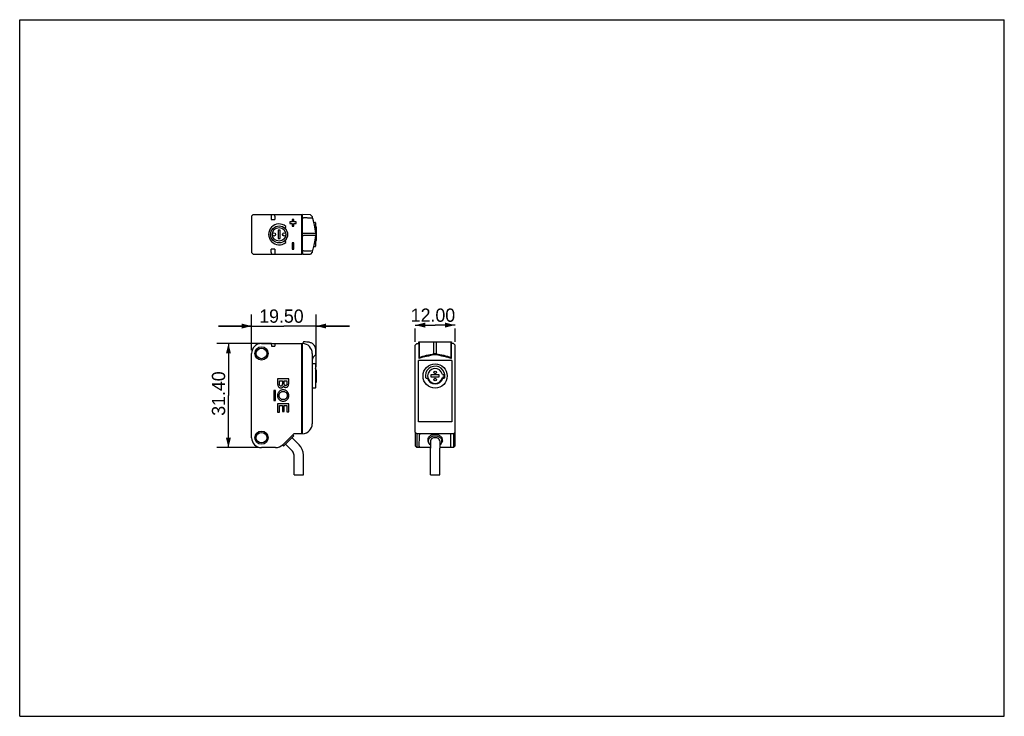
# Model space of a CAD drawing. Header units: millimetres. Extents: x 0 to 297, y 0 to 210.
import ezdxf

# ---------------------------------------------------------------- set-up
doc = ezdxf.new("R2010")
doc.units = ezdxf.units.MM
doc.header["$LTSCALE"] = 16.335
doc.layers.get('0').update_dxf_attribs({"linetype": 'CONTINUOUS'})
doc.layers.add('02___PRT_ALL_AXES', color=7, linetype='CONTINUOUS')
doc.layers.add('06___PRT_ALL_SURFS', color=7, linetype='CONTINUOUS')
doc.styles.get("Standard").update_dxf_attribs({"font": 'fzltxhjw.ttf'})
doc.dimstyles.new('DIMSTYLE_1', dxfattribs={"dimtxt": 4, "dimasz": 3, "dimexe": 3.5, "dimexo": 1, "dimgap": 1, "dimtad": 1, "dimzin": 0, "dimdsep": 46, "dimtxsty": 'Standard', "dimblk": '_FILLED', "dimblk1": '_FILLED', "dimblk2": '_FILLED', "dimcen": 0.09, "dimazin": 0, "dimtp": 0.01, "dimtm": 0.01, "dimtfac": 1, "dimtofl": 0, "dimtmove": 0, "dimatfit": 3, "dimldrblk": '_FILLED', "dimfxl": 1, "dimtolj": 1, "dimtzin": 0, "dimarcsym": 0})

# ---------------------------------------------------------------- blocks, each defined once
blk = doc.blocks.new('_FILLED')
at = {"color": 0, "linetype": 'ByBlock'}
blk.add_solid([(0, 0), (-1, 0.25), (-1, -0.25)], dxfattribs=at)
blk = doc.blocks.new('*D1')
at = {"color": 2, "linetype": 'Continuous', "transparency": 16777216}
for p, q in [((69.94, 110.39), (69.94, 121.14)), ((89.44, 105.34), (89.44, 121.14)), ((69.94, 117.64), (59.94, 117.64)), ((59.94, 117.64), (79.69, 117.64)), ((99.44, 117.64), (79.69, 117.64)), ((89.44, 117.64), (99.44, 117.64))]:
    blk.add_line(p, q, dxfattribs=at)
at = {"color": 2, "linetype": 'Continuous', "transparency": 16777216, "xscale": 3, "yscale": 3, "zscale": 3}
blk.add_blockref('_FILLED', (69.94, 117.64), dxfattribs=at)
at = {"color": 2, "linetype": 'Continuous', "transparency": 16777216, "xscale": 3, "yscale": 3, "zscale": 3, "rotation": 180}
blk.add_blockref('_FILLED', (89.44, 117.64), dxfattribs=at)
at = {"color": 2, "linetype": 'Continuous', "transparency": 16777216, "insert": (78.95, 122.64), "char_height": 4, "width": 14.0645, "attachment_point": 2, "line_spacing_factor": 0.9}
blk.add_mtext('19.50', dxfattribs=at)
blk = doc.blocks.new('*D2')
at = {"color": 2, "linetype": 'Continuous', "transparency": 16777216}
for p, q in [((75.98, 112.39), (59.47, 112.39)), ((62.97, 112.39), (62.97, 96.69)), ((62.97, 80.99), (62.97, 96.69)), ((71.94, 80.99), (59.47, 80.99))]:
    blk.add_line(p, q, dxfattribs=at)
at = {"color": 2, "linetype": 'Continuous', "transparency": 16777216, "xscale": 3, "yscale": 3, "zscale": 3}
for p, rotation in [((62.97, 112.39), 90), ((62.97, 80.99), 270)]:
    blk.add_blockref('_FILLED', p, dxfattribs=dict(at, rotation=rotation))
at = {"color": 2, "linetype": 'Continuous', "transparency": 16777216, "insert": (57.97, 97.29), "char_height": 4, "width": 14.0358, "attachment_point": 2, "rotation": 90, "line_spacing_factor": 0.9}
blk.add_mtext('31.40', dxfattribs=at)
blk = doc.blocks.new('*D3')
at = {"color": 2, "linetype": 'Continuous', "transparency": 16777216}
for p, q in [((119.31, 117.93), (125.31, 117.93)), ((119.31, 112.87), (119.31, 116.93)), ((131.31, 117.93), (125.31, 117.93)), ((131.31, 112.87), (131.31, 116.93))]:
    blk.add_line(p, q, dxfattribs=at)
at = {"color": 2, "linetype": 'Continuous', "transparency": 16777216, "xscale": 3, "yscale": 3, "zscale": 3, "rotation": 180}
blk.add_blockref('_FILLED', (119.31, 117.93), dxfattribs=at)
at = {"color": 2, "linetype": 'Continuous', "transparency": 16777216, "xscale": 3, "yscale": 3, "zscale": 3}
blk.add_blockref('_FILLED', (131.31, 117.93), dxfattribs=at)
at = {"color": 2, "linetype": 'Continuous', "transparency": 16777216, "insert": (124.66, 122.93), "char_height": 4, "width": 14.0072, "attachment_point": 2, "line_spacing_factor": 0.9}
blk.add_mtext('12.00', dxfattribs=at)

msp = doc.modelspace()

# ---------------------------------------------------------------- linework, layer by layer
at = {"color": 7, "linetype": 'Continuous'}
for p, q in [((0, 0), (0, 210)), ((0, 210), (297, 210)), ((297, 0), (297, 210)), ((70.439, 151.277), (69.939, 150.777)), ((69.939, 150.777), (69.939, 139.777)), ((70.439, 151.277), (85.139, 151.277)), ((75.923, 151.277), (75.897, 150.777)), ((75.897, 150.777), (75.897, 149.735)), ((75.897, 149.735), (76.981, 149.735)), ((76.981, 150.759), (76.954, 151.277)), ((76.981, 150.759), (76.981, 149.735)), ((82.189, 149.027), (81.439, 149.027)), ((81.439, 149.027), (81.439, 148.527)), ((81.439, 148.527), (82.189, 148.527)), ((82.689, 149.777), (82.189, 149.777)), ((82.189, 149.777), (82.189, 149.027)), ((82.189, 148.527), (82.189, 147.777)), ((82.689, 149.027), (82.689, 149.777)), ((83.439, 149.027), (82.689, 149.027)), ((82.689, 148.527), (83.439, 148.527)), ((82.689, 147.777), (82.689, 148.527)), ((83.439, 148.527), (83.439, 149.027)), ((85.139, 139.277), (85.139, 151.277)), ((85.139, 150.407), (85.339, 150.407)), ((87.739, 151.186), (85.339, 151.27)), ((85.339, 150.752), (85.339, 151.27)), ((85.343, 150.752), (85.339, 150.752)), ((85.341, 150.266), (85.339, 150.752)), ((85.339, 140.287), (85.339, 150.266)), ((85.341, 150.266), (85.343, 150.752)), ((85.343, 150.752), (85.343, 151.27)), ((85.477, 150.261), (85.606, 150.258)), ((88.239, 150.668), (87.739, 151.186)), ((88.343, 150.164), (88.194, 150.17)), ((88.239, 150.668), (88.239, 150.167)), ((88.239, 150.168), (88.26, 150.168)), ((88.26, 150.168), (88.313, 150.166)), ((88.313, 150.166), (88.376, 150.164)), ((88.343, 150.164), (88.373, 150.164)), ((88.376, 150.164), (88.372, 150.163)), ((88.375, 150.164), (88.376, 150.164)), ((88.702, 148.916), (89.14, 148.908)), ((89.239, 148.808), (89.239, 146.231)), ((78.551, 146.539), (77.926, 146.539)), ((77.926, 146.539), (77.939, 146.527)), ((77.926, 146.539), (77.926, 144.014)), ((78.539, 146.527), (77.939, 146.527)), ((77.939, 146.527), (77.939, 144.027)), ((78.551, 146.539), (78.539, 146.527)), ((78.539, 144.027), (78.539, 146.527)), ((78.551, 144.014), (78.551, 146.539)), ((80.266, 147.688), (79.986, 147.202)), ((82.189, 147.777), (82.689, 147.777)), ((85.339, 145.617), (85.655, 145.617)), ((85.655, 145.617), (86.642, 145.617)), ((86.642, 145.617), (89.362, 145.617)), ((89.363, 145.617), (89.089, 146.978)), ((89.239, 147.963), (89.245, 147.963)), ((89.239, 147.918), (89.245, 147.918)), ((89.439, 147.527), (89.245, 147.963)), ((89.245, 147.918), (89.245, 147.963)), ((89.363, 145.617), (89.363, 144.937)), ((89.439, 147.527), (89.439, 143.527)), ((77.926, 144.014), (77.939, 144.027)), ((77.926, 144.014), (78.551, 144.014)), ((77.939, 144.027), (78.539, 144.027)), ((78.551, 144.014), (78.539, 144.027)), ((79.986, 143.351), (80.266, 142.866)), ((82.689, 142.777), (82.189, 142.777)), ((82.189, 142.777), (82.189, 140.777)), ((82.689, 140.777), (82.689, 142.777)), ((85.339, 144.937), (85.655, 144.937)), ((86.642, 144.937), (85.655, 144.937)), ((89.362, 144.937), (86.642, 144.937)), ((88.777, 142.013), (89.089, 143.576)), ((89.089, 143.576), (89.363, 144.937)), ((89.239, 144.322), (89.239, 141.745)), ((89.239, 143.041), (89.244, 143.041)), ((89.439, 143.527), (89.244, 143.041)), ((69.939, 139.777), (70.439, 139.277)), ((76.981, 140.819), (75.897, 140.819)), ((75.897, 139.777), (75.897, 140.819)), ((75.897, 139.777), (75.923, 139.277)), ((76.981, 139.794), (76.954, 139.277)), ((76.981, 140.819), (76.981, 139.794)), ((82.189, 140.777), (82.689, 140.777)), ((85.139, 140.147), (85.339, 140.147)), ((85.339, 139.801), (85.341, 140.288)), ((85.339, 139.801), (85.343, 139.801)), ((85.339, 139.801), (85.339, 139.284)), ((85.343, 139.801), (85.341, 140.288)), ((85.343, 139.801), (85.343, 139.284)), ((85.477, 140.292), (85.458, 140.292)), ((85.477, 140.292), (85.458, 140.292)), ((85.606, 140.295), (85.477, 140.292)), ((88.239, 139.885), (87.739, 139.367)), ((88.239, 140.386), (88.239, 139.885)), ((88.376, 140.39), (88.267, 140.386)), ((88.335, 140.388), (88.313, 140.388)), ((88.352, 140.389), (88.335, 140.388)), ((88.361, 140.39), (88.373, 140.39)), ((88.367, 140.39), (88.376, 140.39)), ((88.376, 140.39), (88.376, 140.39)), ((88.387, 140.391), (88.387, 140.391)), ((88.395, 140.392), (88.407, 140.396)), ((88.471, 140.471), (88.777, 142.013)), ((88.471, 140.47), (88.471, 140.471)), ((88.702, 141.637), (89.14, 141.645)), ((70.439, 139.277), (85.139, 139.277)), ((85.339, 139.284), (87.739, 139.367)), ((85.723, 112.862), (85.657, 112.865)), ((86.014, 112.848), (85.723, 112.862)), ((124.97, 112.861), (125.65, 112.861)), ((124.97, 112.826), (124.97, 112.861)), ((125.65, 112.861), (125.65, 112.826)), ((72.939, 112.39), (85.139, 112.39)), ((75.897, 112.39), (75.939, 111.59)), ((75.939, 111.59), (76.939, 111.59)), ((76.981, 112.39), (76.939, 111.59)), ((85.139, 85.19), (85.139, 112.39)), ((85.139, 111.52), (85.339, 111.52)), ((85.339, 112.383), (85.343, 112.383)), ((85.339, 85.197), (85.339, 112.383)), ((86.082, 112.846), (86.014, 112.848)), ((86.642, 112.826), (86.082, 112.846)), ((89.363, 109.299), (89.363, 110.009)), ((119.81, 112.39), (119.31, 111.89)), ((119.31, 85.69), (119.31, 111.89)), ((119.81, 112.39), (120.321, 112.39)), ((124.97, 110.008), (124.97, 112.827)), ((124.97, 109.299), (124.97, 110.009)), ((125.65, 112.827), (125.65, 110.008)), ((125.65, 110.009), (125.65, 109.299)), ((130.81, 112.39), (130.299, 112.39)), ((131.31, 111.89), (130.81, 112.39)), ((131.31, 85.686), (131.31, 111.89)), ((69.939, 83.99), (69.939, 109.39)), ((88.239, 109.385), (88.239, 88.195)), ((89.358, 109.304), (89.363, 109.309)), ((89.358, 109.304), (89.363, 109.309)), ((120.31, 88.792), (120.31, 107.29)), ((130.31, 107.29), (120.31, 107.29)), ((120.419, 109.385), (120.418, 107.884)), ((125.65, 109.299), (124.97, 109.299)), ((125.6, 108.936), (125.02, 108.936)), ((130.202, 107.966), (130.201, 109.385)), ((130.31, 107.29), (130.31, 88.792)), ((89.14, 106.222), (88.239, 106.237)), ((89.239, 106.122), (89.239, 99.058)), ((89.239, 104.826), (89.244, 104.826)), ((89.439, 104.34), (89.244, 104.826)), ((89.439, 104.34), (89.439, 100.84)), ((81.134, 101.723), (77.813, 101.723)), ((77.813, 101.723), (77.813, 100.193)), ((78.339, 101.171), (79.225, 101.171)), ((78.339, 100.227), (78.339, 101.171)), ((79.225, 101.171), (79.225, 100.259)), ((79.749, 101.171), (80.609, 101.171)), ((79.749, 100.378), (79.749, 101.171)), ((80.609, 101.171), (80.609, 100.292)), ((81.134, 100.273), (81.134, 101.723)), ((122.362, 102.703), (122.4, 102.107)), ((122.597, 101.94), (123, 101.94)), ((124.06, 102.89), (124.06, 102.29)), ((126.56, 102.89), (124.06, 102.89)), ((124.06, 102.29), (126.56, 102.29)), ((126.56, 102.29), (126.56, 102.89)), ((127.504, 103.09), (127.963, 103.09)), ((127.963, 102.09), (127.504, 102.09)), ((127.62, 101.94), (128.023, 101.94)), ((77.164, 98.205), (76.687, 98.205)), ((76.687, 98.205), (76.687, 95.185)), ((77.164, 95.185), (77.164, 98.205)), ((89.14, 98.958), (88.239, 98.943)), ((89.239, 100.354), (89.244, 100.354)), ((89.439, 100.84), (89.244, 100.354)), ((76.687, 95.185), (77.164, 95.185)), ((81.134, 94.241), (77.813, 94.241)), ((77.813, 94.241), (77.813, 91.664)), ((78.338, 93.685), (79.224, 93.685)), ((78.338, 91.664), (78.338, 93.685)), ((79.224, 93.685), (79.224, 91.869)), ((79.749, 93.685), (80.609, 93.685)), ((79.749, 91.869), (79.749, 93.685)), ((80.609, 93.685), (80.609, 91.745)), ((81.134, 91.745), (81.134, 94.241)), ((77.813, 91.664), (78.338, 91.664)), ((79.224, 91.869), (79.749, 91.869)), ((80.609, 91.745), (81.134, 91.745)), ((130.31, 88.792), (120.31, 88.792)), ((82.406, 84.924), (82.64, 84.589)), ((85.139, 85.19), (82.654, 85.19)), ((85.139, 86.06), (85.339, 86.06)), ((85.343, 85.715), (85.339, 85.714)), ((85.343, 85.197), (85.339, 85.197)), ((85.343, 85.197), (85.343, 85.715)), ((119.84, 85.19), (119.811, 85.19)), ((130.81, 85.19), (119.84, 85.19)), ((120.541, 80.99), (120.609, 84.879)), ((120.609, 84.887), (120.609, 84.879)), ((130.082, 80.99), (130.014, 84.879)), ((131.302, 85.715), (131.31, 85.723)), ((131.303, 85.714), (131.303, 85.715)), ((77.211, 80.99), (72.939, 80.99)), ((79.569, 81.518), (79.22, 81.762)), ((82.294, 79.884), (81.587, 80.591)), ((84.274, 81.864), (83.567, 82.571)), ((123.907, 80.99), (120.541, 80.99)), ((120.545, 81.223), (120.55, 81.501)), ((123.911, 72.753), (123.911, 80.874)), ((130.082, 80.99), (126.707, 80.99)), ((126.711, 72.753), (126.711, 80.874)), ((82.763, 72.753), (82.763, 78.753)), ((85.563, 72.753), (85.563, 78.753)), ((82.763, 72.753), (85.563, 72.753)), ((123.912, 72.753), (126.711, 72.753)), ((0, 0), (297, 0))]:
    msp.add_line(p, q, dxfattribs=at)
for points in [[(88.376, 150.164), (88.376, 150.164), (88.376, 150.163), (88.376, 150.163), (88.376, 150.163), (88.375, 150.163), (88.372, 150.163)], [(88.471, 150.083), (88.468, 150.095), (88.452, 150.125), (88.43, 150.145), (88.409, 150.157), (88.397, 150.161), (88.392, 150.162), (88.389, 150.162), (88.388, 150.162), (88.387, 150.163)], [(89.089, 146.978), (88.777, 148.54), (88.471, 150.083)], [(88.376, 140.39), (88.376, 140.39), (88.376, 140.39), (88.376, 140.39), (88.376, 140.39)], [(88.387, 140.391), (88.388, 140.391), (88.391, 140.391), (88.395, 140.392)], [(88.407, 140.396), (88.427, 140.405), (88.45, 140.425), (88.467, 140.456), (88.471, 140.471)], [(85.655, 112.864), (85.401, 112.482), (85.339, 112.383)]]:
    msp.add_lwpolyline(points, dxfattribs=at)
for centre, radius in [((78.239, 145.277), 2.55), ((72.939, 109.39), 2), ((125.31, 102.59), 3.65), ((72.939, 83.99), 2)]:
    msp.add_circle(centre, radius, dxfattribs=at)
for centre, radius, start, end in [((88.373, 150.064), 0.1, 64.06887, 88.22566), ((89.139, 148.808), 0.1, 0, 89), ((78.239, 145.277), 3.15, 49.94443, 310.05557), ((78.239, 145.277), 2.6, 312.21253, 47.78747), ((85.619, 134.074), 6.22, 91.48485, 92.56275), ((87.172, 172.279), 31.912, 271.91492, 272.04843), ((88.373, 140.49), 0.1, 271.77913, 278.24679), ((89.139, 141.745), 0.1, 271, 360), ((72.939, 109.39), 3, 90, 180), ((85.239, 109.385), 3, 0, 88), ((92.418, 105.553), 4.665, 133.49919, 153.62581), ((88.863, 109.299), 0.5, 313.49919, 359.99972), ((179.613, 111.673), 59.212, 183.36739, 183.63885), ((58.512, 112.438), 71.73, 356.38488, 356.60898), ((89.139, 106.122), 0.1, 0, 89), ((125.31, 102.59), 2.95, 350.58197, 177.80808), ((125.31, 102.59), 2.25, 12.83959, 347.16041), ((122.597, 102.14), 0.2, 189.41803, 270), ((125.31, 102.59), 2.4, 195.71386, 344.28614), ((125.31, 102.59), 2.7, 349.32807, 10.67193), ((128.023, 102.14), 0.2, 270, 350.58197), ((89.139, 99.058), 0.1, 271, 360), ((85.239, 88.195), 3, 272, 360), ((72.939, 83.99), 3, 180, 270), ((81.163, 78.753), 4.4, 0, 45), ((81.163, 78.753), 1.6, 0, 45)]:
    msp.add_arc(centre, radius, start, end, dxfattribs=at)
for centre, ratio, start_param, end_param in [((121.109, 84.875), 0.706676, 8.3229261, 9.3898906), ((129.514, 84.875), 0.7070529, 6.2955263, 7.3844033)]:
    msp.add_ellipse(centre, major_axis=(0.5, 0), ratio=ratio, start_param=start_param, end_param=end_param, dxfattribs=at)
for points in [[(85.341, 150.266), (85.386, 150.264), (85.431, 150.262), (85.477, 150.261)], [(120.328, 112.761), (120.327, 112.635), (120.325, 112.509), (120.321, 112.383)], [(130.299, 112.383), (130.295, 112.509), (130.294, 112.635), (130.292, 112.761)], [(79.558, 99.475), (79.607, 99.413), (79.716, 99.307), (79.915, 99.203), (80.149, 99.152), (80.409, 99.164), (80.639, 99.242), (80.853, 99.408), (80.997, 99.615), (81.104, 99.892), (81.134, 100.137), (81.134, 100.273)]]:
    msp.add_open_spline(points, degree=3, dxfattribs=at)
for points, knots in [([(88.194, 150.17), (87.893, 150.18), (87.467, 150.195), (86.9, 150.215), (86.488, 150.229), (86.052, 150.244), (85.755, 150.255), (85.606, 150.258)], [0, 0, 0, 0, 0.3482597, 0.4948006, 0.6565939, 0.826534, 1, 1, 1, 1]), ([(85.606, 140.295), (85.77, 140.299), (86.093, 140.311), (86.567, 140.327), (87.009, 140.342), (87.573, 140.362), (87.986, 140.377), (88.267, 140.386)], [0, 0, 0, 0, 0.1847452, 0.3649395, 0.5341465, 0.6829987, 1, 1, 1, 1]), ([(120.429, 112.857), (121.179, 112.863), (122.693, 112.867), (124.206, 112.864), (124.97, 112.861)], [0, 0, 0, 0, 0.4954454, 1, 1, 1, 1]), ([(125.65, 112.861), (126.415, 112.864), (127.928, 112.867), (129.442, 112.863), (130.191, 112.857)], [0, 0, 0, 0, 0.5051665, 1, 1, 1, 1]), ([(89.362, 110.008), (89.362, 110.104), (89.357, 110.335), (89.317, 110.696), (89.228, 111.092), (89.086, 111.472), (88.882, 111.823), (88.617, 112.13), (88.298, 112.381), (87.94, 112.571), (87.557, 112.703), (87.159, 112.786), (86.853, 112.816), (86.68, 112.825), (86.642, 112.827)], [0, 0, 0, 0, 0.0638412, 0.1548841, 0.2459269, 0.3369698, 0.4280127, 0.5190555, 0.6100984, 0.7011413, 0.7921842, 0.883227, 0.9742699, 1, 1, 1, 1]), ([(120.321, 112.383), (120.323, 112.38), (120.327, 112.372), (120.332, 112.357), (120.336, 112.335), (120.341, 112.306), (120.346, 112.27), (120.352, 112.209), (120.36, 112.117), (120.369, 111.988), (120.377, 111.834), (120.385, 111.659), (120.392, 111.462), (120.398, 111.246), (120.406, 110.926), (120.413, 110.495), (120.418, 109.95), (120.419, 109.575), (120.419, 109.385)], [0, 0, 0, 0, 0.003267, 0.0086427, 0.0162206, 0.026021, 0.0380379, 0.0522488, 0.0871388, 0.1303936, 0.1816262, 0.2403711, 0.3060918, 0.3781868, 0.4559954, 0.6258503, 0.8094304, 1, 1, 1, 1]), ([(120.328, 112.761), (120.328, 112.773), (120.333, 112.797), (120.354, 112.829), (120.388, 112.852), (120.415, 112.857), (120.429, 112.857)], [0, 0, 0, 0, 0.2285367, 0.4683404, 0.7262995, 1, 1, 1, 1]), ([(120.429, 112.857), (120.434, 112.844), (120.444, 112.803), (120.454, 112.719), (120.463, 112.589), (120.471, 112.41), (120.478, 112.178), (120.486, 111.785), (120.493, 111.222), (120.498, 110.499), (120.502, 109.74), (120.504, 108.969), (120.504, 108.453), (120.504, 108.195)], [0, 0, 0, 0, 0.0094112, 0.0269981, 0.0542695, 0.0927246, 0.1426992, 0.2030911, 0.3460152, 0.5044019, 0.6684599, 0.8341396, 1, 1, 1, 1]), ([(130.116, 108.195), (130.116, 108.453), (130.116, 108.969), (130.118, 109.74), (130.122, 110.499), (130.127, 111.222), (130.134, 111.785), (130.142, 112.178), (130.149, 112.41), (130.157, 112.589), (130.166, 112.719), (130.176, 112.803), (130.186, 112.844), (130.191, 112.857)], [0, 0, 0, 0, 0.1658586, 0.3315364, 0.4955955, 0.6539923, 0.7969073, 0.8572931, 0.9072676, 0.945725, 0.9730002, 0.990588, 1, 1, 1, 1]), ([(130.191, 112.857), (130.205, 112.857), (130.232, 112.852), (130.266, 112.829), (130.287, 112.797), (130.292, 112.773), (130.292, 112.761)], [0, 0, 0, 0, 0.2737046, 0.53166, 0.7714614, 1, 1, 1, 1]), ([(130.201, 109.385), (130.201, 109.575), (130.202, 109.95), (130.207, 110.494), (130.214, 110.926), (130.222, 111.246), (130.228, 111.462), (130.235, 111.659), (130.243, 111.835), (130.251, 111.988), (130.26, 112.117), (130.268, 112.209), (130.274, 112.27), (130.279, 112.306), (130.284, 112.335), (130.288, 112.357), (130.293, 112.372), (130.297, 112.38), (130.299, 112.383)], [0, 0, 0, 0, 0.1905244, 0.3740904, 0.5439749, 0.6218069, 0.6939277, 0.7596654, 0.8184235, 0.8696551, 0.9129072, 0.9477819, 0.9619884, 0.9739991, 0.9837916, 0.9913637, 0.9967354, 1, 1, 1, 1]), ([(125.02, 108.936), (124.262, 108.805), (122.751, 108.513), (121.257, 108.138), (120.418, 107.884)], [0, 0, 0, 0, 0.5002704, 1, 1, 1, 1]), ([(120.504, 108.195), (120.869, 108.316), (121.604, 108.538), (123.09, 108.925), (124.217, 109.165), (124.97, 109.309)], [0, 0, 0, 0, 0.2502193, 0.5002796, 1, 1, 1, 1]), ([(130.099, 107.915), (129.731, 108.027), (128.989, 108.232), (127.491, 108.586), (126.358, 108.805), (125.6, 108.936)], [0, 0, 0, 0, 0.2501655, 0.5002136, 1, 1, 1, 1]), ([(125.65, 109.309), (126.403, 109.165), (127.905, 108.845), (129.387, 108.437), (130.116, 108.195)], [0, 0, 0, 0, 0.499568, 1, 1, 1, 1]), ([(130.099, 107.915), (130.112, 107.916), (130.136, 107.918), (130.173, 107.929), (130.198, 107.951), (130.202, 107.966)], [0, 0, 0, 0, 0.3193067, 0.606569, 1, 1, 1, 1]), ([(81.187, 96.695), (81.187, 96.811), (81.164, 97.039), (81.031, 97.468), (80.777, 97.844), (80.436, 98.125), (80.143, 98.285), (79.818, 98.386), (79.474, 98.421), (79.13, 98.386), (78.805, 98.285), (78.511, 98.125), (78.255, 97.914), (78.044, 97.658), (77.884, 97.364), (77.783, 97.039), (77.76, 96.811), (77.76, 96.695)], [0, 0, 0, 0, 0.0645509, 0.1272334, 0.2495898, 0.310834, 0.3725001, 0.4351644, 0.4996879, 0.564222, 0.6268963, 0.6885709, 0.7498219, 0.8110741, 0.872753, 0.9354365, 1, 1, 1, 1]), ([(77.813, 100.193), (77.813, 100.025), (77.847, 99.713), (78.012, 99.366), (78.205, 99.172), (78.373, 99.069), (78.532, 99.017), (78.668, 98.997), (78.788, 98.991), (78.918, 99), (79.091, 99.038), (79.278, 99.128), (79.448, 99.286), (79.528, 99.411), (79.558, 99.475)], [0, 0, 0, 0, 0.1868695, 0.3438612, 0.4162604, 0.4878118, 0.5615102, 0.6001538, 0.6404205, 0.6948822, 0.7451285, 0.8366727, 0.9210323, 1, 1, 1, 1]), ([(78.788, 99.553), (78.724, 99.553), (78.59, 99.583), (78.438, 99.734), (78.354, 99.959), (78.339, 100.132), (78.339, 100.227)], [0, 0, 0, 0, 0.2154877, 0.4302704, 0.6845548, 1, 1, 1, 1]), ([(79.225, 100.259), (79.225, 100.155), (79.214, 99.973), (79.14, 99.734), (78.988, 99.578), (78.854, 99.553), (78.788, 99.553)], [0, 0, 0, 0, 0.3342515, 0.5860247, 0.7888977, 1, 1, 1, 1]), ([(80.199, 99.696), (80.121, 99.696), (79.971, 99.717), (79.812, 99.884), (79.756, 100.116), (79.749, 100.284), (79.749, 100.378)], [0, 0, 0, 0, 0.2497333, 0.4585816, 0.7001496, 1, 1, 1, 1]), ([(80.609, 100.292), (80.609, 100.209), (80.596, 100.056), (80.518, 99.857), (80.379, 99.722), (80.258, 99.696), (80.199, 99.696)], [0, 0, 0, 0, 0.309659, 0.5629235, 0.7802235, 1, 1, 1, 1]), ([(77.76, 96.695), (77.76, 96.579), (77.783, 96.351), (77.884, 96.026), (78.044, 95.732), (78.255, 95.476), (78.511, 95.265), (78.805, 95.105), (79.13, 95.004), (79.474, 94.969), (79.818, 95.004), (80.143, 95.105), (80.436, 95.265), (80.777, 95.546), (81.031, 95.922), (81.164, 96.351), (81.187, 96.579), (81.187, 96.695)], [0, 0, 0, 0, 0.0645492, 0.1272381, 0.1889186, 0.25017, 0.3114193, 0.3730923, 0.4357658, 0.5002998, 0.5648231, 0.6274866, 0.6891511, 0.7503936, 0.8727507, 0.9354386, 1, 1, 1, 1]), ([(78.236, 96.695), (78.236, 96.779), (78.253, 96.944), (78.349, 97.255), (78.577, 97.593), (78.916, 97.822), (79.227, 97.918), (79.476, 97.943), (79.725, 97.918), (80.035, 97.822), (80.374, 97.593), (80.602, 97.255), (80.699, 96.944), (80.715, 96.779), (80.715, 96.695)], [0, 0, 0, 0, 0.0647126, 0.1275043, 0.249981, 0.3724715, 0.4352824, 0.5000233, 0.5647311, 0.6275182, 0.749984, 0.8724545, 0.9352462, 1, 1, 1, 1]), ([(80.715, 96.695), (80.715, 96.611), (80.699, 96.446), (80.602, 96.135), (80.374, 95.797), (80.035, 95.568), (79.725, 95.472), (79.476, 95.447), (79.227, 95.472), (78.916, 95.568), (78.577, 95.797), (78.349, 96.135), (78.253, 96.446), (78.236, 96.611), (78.236, 96.695)], [0, 0, 0, 0, 0.0646844, 0.1274866, 0.2499697, 0.3724399, 0.4352275, 0.4999353, 0.5646763, 0.6274877, 0.7499826, 0.8724719, 0.9352741, 1, 1, 1, 1]), ([(125.307, 84.935), (124.986, 84.935), (124.508, 84.864), (123.94, 84.623), (123.583, 84.384), (123.306, 84.095), (123.123, 83.767), (123.045, 83.415), (123.069, 83.179), (123.097, 83.067)], [0, 0, 0, 0, 0.2910265, 0.4288051, 0.557971, 0.6777333, 0.7890872, 0.8950079, 1, 1, 1, 1]), ([(127.517, 83.067), (127.546, 83.18), (127.569, 83.415), (127.491, 83.767), (127.308, 84.096), (127.03, 84.385), (126.673, 84.623), (126.105, 84.864), (125.627, 84.935), (125.307, 84.935)], [0, 0, 0, 0, 0.104987, 0.210904, 0.3222573, 0.4420222, 0.5711927, 0.7089755, 1, 1, 1, 1])]:
    msp.add_open_spline(points, degree=3, knots=knots, dxfattribs=at)
at = {"layer": '02___PRT_ALL_AXES', "color": 7, "linetype": 'Continuous'}
for centre, radius in [((78.239, 145.277), 2.05), ((76.689, 145.277), 0.5), ((79.789, 145.277), 0.5), ((72.939, 109.39), 1.6), ((125.31, 103.69), 0.4), ((125.31, 101.49), 0.4), ((72.939, 83.99), 1.6)]:
    msp.add_circle(centre, radius, dxfattribs=at)
at = {"layer": '06___PRT_ALL_SURFS', "color": 7, "linetype": 'Continuous'}
for p, q in [((82.654, 85.19), (79.332, 81.869)), ((82.629, 84.461), (79.697, 81.529)), ((82.153, 83.985), (83.567, 82.571)), ((119.31, 85.69), (119.811, 85.19)), ((119.31, 85.69), (119.31, 81.49)), ((119.811, 85.19), (119.81, 80.99)), ((130.81, 85.19), (131.31, 85.686)), ((130.81, 85.19), (130.81, 80.99)), ((131.31, 81.49), (131.31, 85.686)), ((80.173, 82.005), (81.587, 80.591)), ((119.81, 80.99), (119.31, 81.49)), ((120.59, 80.99), (119.81, 80.99)), ((123.097, 83.067), (123.169, 82.783)), ((123.907, 82.995), (123.907, 80.874)), ((126.707, 82.995), (126.707, 80.874)), ((127.517, 83.067), (127.445, 82.783)), ((130.81, 80.99), (130.03, 80.99)), ((130.81, 80.99), (131.31, 81.49))]:
    msp.add_line(p, q, dxfattribs=at)
for centre, radius, start, end in [((82.558, 84.532), 0.1, 315, 35), ((77.211, 83.99), 3, 270, 314.99998), ((79.626, 81.6), 0.1, 235, 315), ((124.321, 83.004), 1.088, 190.94732, 197.92827), ((126.293, 83.004), 1.088, 342.07195, 349.05267)]:
    msp.add_arc(centre, radius, start, end, dxfattribs=at)
for points, knots in [([(125.307, 84.461), (125.018, 84.461), (124.586, 84.399), (124.071, 84.186), (123.744, 83.975), (123.486, 83.719), (123.309, 83.427), (123.224, 83.113), (123.233, 82.899), (123.253, 82.797)], [0, 0, 0, 0, 0.2901636, 0.4278712, 0.5573174, 0.6776168, 0.7895174, 0.8956058, 1, 1, 1, 1]), ([(125.307, 83.985), (125.127, 83.985), (124.777, 83.938), (124.383, 83.76), (124.141, 83.554), (124.008, 83.382), (123.926, 83.193), (123.907, 83.06), (123.907, 82.995)], [0, 0, 0, 0, 0.2870489, 0.5535683, 0.675502, 0.7893311, 0.896544, 1, 1, 1, 1]), ([(127.362, 82.797), (127.381, 82.899), (127.39, 83.113), (127.305, 83.427), (127.128, 83.719), (126.87, 83.975), (126.543, 84.186), (126.028, 84.399), (125.596, 84.461), (125.307, 84.461)], [0, 0, 0, 0, 0.1043942, 0.2104826, 0.3223832, 0.4426826, 0.5721288, 0.7098364, 1, 1, 1, 1]), ([(126.707, 82.995), (126.707, 83.06), (126.688, 83.193), (126.606, 83.382), (126.473, 83.554), (126.231, 83.76), (125.837, 83.938), (125.487, 83.985), (125.307, 83.985)], [0, 0, 0, 0, 0.103456, 0.2106689, 0.324498, 0.4464317, 0.7129511, 1, 1, 1, 1]), ([(123.169, 82.783), (123.192, 82.692), (123.261, 82.512), (123.484, 82.176), (123.727, 81.975), (123.906, 81.867)], [0, 0, 0, 0, 0.2336046, 0.4768476, 1, 1, 1, 1]), ([(123.286, 82.669), (123.333, 82.521), (123.502, 82.229), (123.755, 82.013), (123.899, 81.919)], [0, 0, 0, 0, 0.4745665, 1, 1, 1, 1]), ([(126.708, 81.867), (126.887, 81.975), (127.13, 82.176), (127.353, 82.512), (127.422, 82.692), (127.445, 82.783)], [0, 0, 0, 0, 0.523153, 0.7663959, 1, 1, 1, 1]), ([(126.715, 81.919), (126.859, 82.013), (127.112, 82.229), (127.281, 82.521), (127.328, 82.669)], [0, 0, 0, 0, 0.5254336, 1, 1, 1, 1])]:
    msp.add_open_spline(points, degree=3, knots=knots, dxfattribs=at)

# ---------------------------------------------------------------- dimensions: what is measured, and where the dimension line sits
at = {"color": 2, "linetype": 'Continuous'}
for base, p1, p2, picture, middle in [((89.439, 117.639), (69.939, 109.39), (89.439, 104.34), '*D1', (78.892, 117.639)), ((131.31, 117.928), (119.31, 111.873), (131.31, 111.873), '*D3', (124.596, 117.928))]:
    dim = msp.add_linear_dim(base=base, p1=p1, p2=p2, dimstyle='DIMSTYLE_1', dxfattribs=at)
    dim.commit()
    dim.dimension.update_dxf_attribs({"geometry": picture, "text_midpoint": middle, "dimtype": 160})
dim = msp.add_linear_dim(base=(62.969, 80.99), p1=(76.981, 112.39), p2=(72.939, 80.99), angle=270, dimstyle='DIMSTYLE_1', dxfattribs=at)
dim.commit()
dim.dimension.update_dxf_attribs({"geometry": '*D2', "text_midpoint": (62.969, 97.248), "dimtype": 160})

doc.saveas('drawing.dxf')
